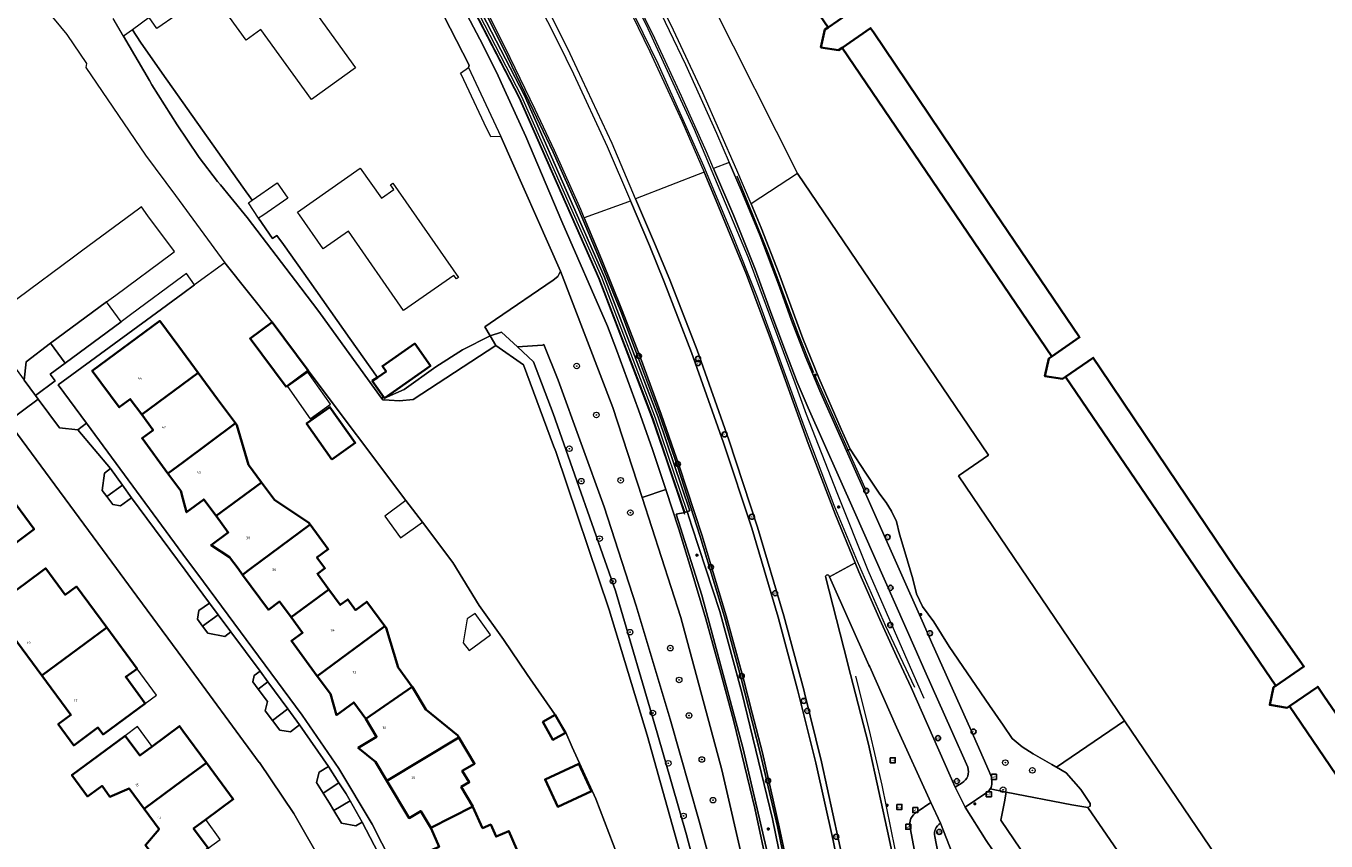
# Model space of a CAD drawing. Header units: metres. Extents: x 73718 to 76933, y 443658 to 446696.
# Tile 94 of 161: x 74978 to 75164, y 445961 to 446078. Entities that reach past the tile are written whole.
import ezdxf
from ezdxf.enums import TextEntityAlignment as Align

# ---------------------------------------------------------------- set-up
doc = ezdxf.new("R2010")
doc.units = ezdxf.units.M
for name, color, linetype, lineweight in [('B-WE-GK-KEERWAND_DAMWAND-G', 30, 'Continuous', 18), ('B-WE-GR-BEPLANTING_CULTUUR_BODEMBEDEKKER-GV', 90, 'Continuous', 18), ('B-WE-GR-BEPLANTING_CULTUUR_HEESTERS-GV', 90, 'Continuous', 18), ('B-WE-GR-BEPLANTING_CULTUUR_ROOS-GV', 90, 'Continuous', 18), ('B-WE-GR-BOOM-S', 90, 'Continuous', 25), ('B-WE-IE-MEUBILAIR-S', 7, 'Continuous', 25), ('B-WE-IE-MEUBILAIR_WEGMEUBILAIR-G', 7, 'Continuous', 18), ('B-WE-IE-TERREINAFSCHEIDING_KUNSTMATIG_HEKWERK_RASTER-G', 30, 'IE-TERREINAFSCHEIDING_KUNSTMATIG-SO', 18), ('B-WE-KW-KUNSTWERK_GELUIDSWERING_SCHERM-G', 170, 'Continuous', 18), ('B-WE-OG-BEBOUWING-GV', 7, 'Continuous', 35), ('B-WE-OG-BEBOUWING-T18', 10, 'Continuous', 18), ('B-WE-OG-BEBOUWING_LUIFEL-GV', 7, 'Continuous', 18), ('B-WE-OG-BEBOUWING_OVERBOUWING-GV', 7, 'Continuous', 18), ('B-WE-OG-TERREIN_BEGROEID-GV', 7, 'Continuous', 18), ('B-WE-OG-TERREIN_ERF-GV', 7, 'Continuous', 18), ('B-WE-OG-TERREIN_OEVER-GV', 7, 'Continuous', 18), ('B-WE-OG-WATER_SLOOT-GV', 120, 'Continuous', 18), ('B-WE-OG-WEG-GV', 7, 'Continuous', 18), ('B-WE-VH-GESLOTENVERHARDING_ASFALT-GV', 10, 'Continuous', 18), ('B-WE-VH-GESLOTENVERHARDING_BETON-GV', 10, 'Continuous', 18), ('B-WE-VH-OPENVERHARDING_BETONELEMENT-GV', 30, 'Continuous', 18), ('B-WE-VH-OPENVERHARDING_BETONSTRAATSTEEN-GV', 30, 'Continuous', 18), ('B-WE-VH-OPENVERHARDING_SIERBESTRATING-GV', 30, 'Continuous', 18), ('B-WE-VH-OPENVERHARDING_STRAATBAKSTEEN-GV', 30, 'Continuous', 18), ('B-WE-VH-OPENVERHARDING_TEGEL-GV', 30, 'Continuous', 18)]:
    doc.layers.add(name, color=color, linetype=linetype, lineweight=lineweight)
doc.styles.add('NLCS-ISO', font='NLCS-ISO.ttf')
doc.styles.add('NLCS-ISO-M200-T18', font='NLCS-ISO.ttf', dxfattribs={"height": 0.36})
doc.linetypes.add('IE-TERREINAFSCHEIDING_KUNSTMATIG-SO', pattern='A,4,[82,NLCS.SHX,S=0.75,R=90,X=0,Y=0],4,-2', length=10)

# ---------------------------------------------------------------- blocks, each defined once
blk = doc.blocks.new('SIE-MEUBILAIR_BORD_WAARSCHUWINGSHEK-SO')
at = {"flags": 128}
blk.add_lwpolyline([(-1.8, 1.8), (1.8, 1.8), (1.8, -1.8), (-1.8, -1.8)], close=True, dxfattribs=at)
at = {"style": 'NLCS-ISO'}
blk.add_text('wh', height=1.8, dxfattribs=at).set_placement((0, 0), align=Align.MIDDLE_CENTER)
blk = doc.blocks.new('SIE-MEUBILAIR_BORD_WEGWIJZER-SO')
at = {"flags": 128}
blk.add_lwpolyline([(-1.8, 1.8), (1.8, 1.8), (1.8, -1.8), (-1.8, -1.8)], close=True, dxfattribs=at)
at = {"style": 'NLCS-ISO'}
blk.add_text('ww', height=1.8, dxfattribs=at).set_placement((0, 0), align=Align.MIDDLE_CENTER)
blk = doc.blocks.new('SIE-MEUBILAIR_PAAL_LICHTMAST-SO')
for points in [[(-0.62, 0), (-1, 0)], [(-0.71, 0.71), (-0.44, 0.44)], [(0, 1), (0, 0.62)], [(0.44, 0.44), (0.71, 0.71)], [(1, 0), (0.62, 0)], [(-0.71, -0.71), (-0.44, -0.44)], [(0, -0.62), (0, -1)], [(0.44, -0.44), (0.71, -0.71)]]:
    blk.add_lwpolyline(points)
blk.add_circle((0, 0), 0.5)
blk = doc.blocks.new('SIE-MEUBILAIR_PAAL_VERKEERSBORD-SO')
blk.add_circle((0, 0), 1.8)
at = {"style": 'NLCS-ISO'}
blk.add_text('vb', height=1.8, dxfattribs=at).set_placement((0, 0), align=Align.MIDDLE_CENTER)
blk = doc.blocks.new('SIE-MEUBILAIR_PUT_KOLK-SO')
blk.add_circle((0, 0), 1.8)
at = {"style": 'NLCS-ISO'}
blk.add_text('K', height=1.8, dxfattribs=at).set_placement((0, 0), align=Align.MIDDLE_CENTER)
blk = doc.blocks.new('SIE-MEUBILAIR_PUT-SO')
blk.add_circle((0, 0), 1.8)
at = {"style": 'NLCS-ISO'}
blk.add_text('P', height=1.8, dxfattribs=at).set_placement((0, 0), align=Align.MIDDLE_CENTER)
blk = doc.blocks.new('SIE-MEUBILAIR_PUT_RIOOLPUT-SO')
blk.add_circle((0, 0), 1.8)
at = {"style": 'NLCS-ISO'}
blk.add_text('RI', height=1.8, dxfattribs=at).set_placement((0, 0), align=Align.MIDDLE_CENTER)
blk = doc.blocks.new('SGR-BOOM_GBKN-SO')
at = {"linetype": 'ByBlock', "lineweight": 18}
h = blk.add_hatch(color=0, dxfattribs=at)
h.dxf.hatch_style = 1
edge = h.paths.add_edge_path()
edge.add_arc((0, 0), 0.25, 0, 360)
at = {"color": 0, "linetype": 'ByBlock', "lineweight": 18}
for radius in [2, 0.25]:
    blk.add_circle((0, 0), radius, dxfattribs=at)
at = {"color": 0, "linetype": 'ByBlock', "lineweight": 18, "style": 'NLCS-ISO'}
blk.add_attdef('SOORT', (2.5, 0), '', height=1.5, dxfattribs=at)

msp = doc.modelspace()

# ---------------------------------------------------------------- linework, layer by layer
at = {"layer": 'B-WE-GK-KEERWAND_DAMWAND-G', "flags": 128}
msp.add_lwpolyline([(75106.017, 445981.445), (75104.407, 445985.089), (75098.042, 445999.701), (75093.602, 446010.842), (75089.226, 446022.015), (75087.559, 446026.502), (75080.907, 446044.404), (75073.193, 446062.775), (75066.568, 446077.166), (75061.299, 446087.957), (75047.689, 446112.393), (75043.826, 446119.304), (75035.298, 446132.742), (75030.858, 446139.267), (75017.31, 446159.07), (75013.404, 446164.8)], dxfattribs=at)
at = {"layer": 'B-WE-GR-BEPLANTING_CULTUUR_BODEMBEDEKKER-GV', "flags": 128}
for points in [[(74978.903, 446024.752), (74981.739, 446026.845), (74981.03, 446027.806), (74983.172, 446029.387), (74981.088, 446032.216), (74977.601, 446029.563), (74977.283, 446026.924)], [(74992.671, 446010.099), (74991.341, 446011.935), (74989.103, 446010.313), (74989.967, 446009.168), (74991.073, 446008.946)], [(75006.861, 445990.945), (75005.048, 445993.401), (75002.818, 445991.756), (75003.566, 445990.749), (75006.02, 445990.3)], [(75012.809, 445978.296), (75015.025, 445979.932), (75012.167, 445983.804), (75010.771, 445982.773), (75012.096, 445980.979), (75011.755, 445979.686)], [(75020.047, 445967.915), (75020.974, 445966.44), (75021.584, 445965.432), (75023.931, 445966.777), (75023.346, 445967.798), (75022.329, 445969.381)]]:
    msp.add_lwpolyline(points, close=True, dxfattribs=at)
at = {"layer": 'B-WE-GR-BEPLANTING_CULTUUR_HEESTERS-GV', "flags": 128}
msp.add_lwpolyline([(74978.903, 446024.752), (74979.296, 446024.225), (74982.357, 446020.121), (74984.994, 446019.838), (74986.202, 446020.791), (74982.174, 446026.256), (74995.528, 446036.031), (75000, 446039.32), (75001.685, 446040.559), (75000.498, 446042.173), (75000, 446041.804), (74992.502, 446036.255), (74991.164, 446035.287), (74983.172, 446029.387), (74981.03, 446027.806), (74981.739, 446026.845)], close=True, dxfattribs=at)
for points in [[(75111.903, 445965.884), (75114.9, 445961.121), (75115.798, 445959.796), (75117.572, 445957.177), (75122.175, 445950.412), (75125.269, 445945.873), (75127.564, 445942.469), (75130.288, 445944.306), (75124.55, 445952.95), (75116.999, 445964.034), (75117.51, 445966.66), (75117.778, 445968.034), (75115.494, 445968.502)], [(75114.979, 445968.012), (75111.903, 445965.884)]]:
    msp.add_lwpolyline(points, dxfattribs=at)
at = {"layer": 'B-WE-GR-BEPLANTING_CULTUUR_HEESTERS-GV'}
msp.add_lwpolyline([(75115.494, 445968.502, -0.1243754), (75114.979, 445968.012)], format="xyb", dxfattribs=at)
at = {"layer": 'B-WE-GR-BEPLANTING_CULTUUR_ROOS-GV', "flags": 128}
for points in [[(74991.341, 446011.935), (74989.638, 446014.284), (74988.793, 446013.65), (74988.467, 446011.155), (74989.103, 446010.313)], [(75005.048, 445993.401), (75003.815, 445995.072), (75002.282, 445993.983), (75002.07, 445992.764), (75002.818, 445991.756)], [(75011.046, 445985.322), (75010.183, 445984.701), (75010.023, 445983.787), (75010.771, 445982.773), (75012.167, 445983.804)], [(75016.703, 445977.659), (75015.025, 445979.932), (75012.809, 445978.296), (75013.864, 445976.906), (75015.391, 445976.68)], [(75020.047, 445967.915), (75022.329, 445969.381), (75020.83, 445971.715), (75019.475, 445970.896), (75019.11, 445969.405)], [(75025.66, 445963.76), (75023.931, 445966.777), (75021.584, 445965.432), (75022.701, 445963.586), (75024.751, 445963.216)]]:
    msp.add_lwpolyline(points, close=True, dxfattribs=at)
at = {"layer": 'B-WE-IE-MEUBILAIR_WEGMEUBILAIR-G', "flags": 128}
for points in [[(75104.693, 445982.976), (75100.526, 445991.867), (75096.509, 446000.994), (75093.162, 446009.028), (75088.917, 446020.206), (75082.076, 446039.012), (75078.633, 446047.71), (75074.509, 446057.548), (75067.968, 446072.14), (75061.528, 446085.37), (75054.768, 446098.36), (75047.534, 446111.143), (75041.382, 446121.481), (75033.554, 446133.839), (75025.279, 446146.025), (75020.031, 446153.724), (75013.408, 446163.722), (75009.649, 446169.264), (74995.963, 446188.982), (74973.168, 446221.808), (74950.363, 446254.635)], [(75090.267, 446027.982), (75087.999, 446033.618), (75088, 446033.619), (75083.826, 446044.908), (75081.588, 446050.475), (75079.263, 446056.083)], [(75097.747, 446011.174), (75090.408, 446027.628)], [(75072.787, 446006.086), (75072.146, 446008.143)], [(75095.33, 445874.426), (75095.21, 445877.803), (75094.65, 445892.344), (75092.994, 445911.617), (75090.805, 445928.753), (75087.813, 445947.217), (75084.363, 445964.2), (75079.974, 445982.305), (75076.79, 445993.856), (75072.787, 446006.086)], [(75083.039, 445697.14), (75085.675, 445708.754), (75088.516, 445720.345), (75091.88, 445732.024), (75097.281, 445751.32), (75100.31, 445762.742), (75102.219, 445770.608), (75105.524, 445786.188), (75107.696, 445799.338), (75110.098, 445817.918), (75110.805, 445825.879), (75111.714, 445844.505), (75112.085, 445857.859), (75111.86, 445873.843), (75111.408, 445885.871), (75109.938, 445905.831), (75108.736, 445917.751), (75107.341, 445928.357), (75105.366, 445941.524), (75103.24, 445953.348), (75101.904, 445959.871), (75100.01, 445969.042), (75098.206, 445976.83), (75096.252, 445984.606)]]:
    msp.add_lwpolyline(points, dxfattribs=at)
at = {"layer": 'B-WE-IE-TERREINAFSCHEIDING_KUNSTMATIG_HEKWERK_RASTER-G', "flags": 128}
for points in [[(75069.224, 446015.387), (75067.196, 446021.373), (75059.5, 446041.452), (75048.095, 446067.282), (75035.253, 446092.129), (75023.125, 446112.835), (75007.697, 446136.179), (74984.917, 446169.063), (74978.525, 446178.24)], [(75071.799, 446007.717), (75069.224, 446015.387)]]:
    msp.add_lwpolyline(points, dxfattribs=at)
at = {"layer": 'B-WE-KW-KUNSTWERK_GELUIDSWERING_SCHERM-G', "flags": 128}
for points in [[(75072.146, 446008.143), (75067.614, 446021.514), (75059.912, 446041.609), (75048.499, 446067.459), (75035.647, 446092.325), (75023.508, 446113.049), (75008.072, 446136.406), (74985.289, 446169.294), (74978.898, 446178.471), (74951.96, 446217.233), (74950.061, 446219.966), (74948.689, 446221.94), (74932.746, 446244.946), (74907.696, 446281.078), (74882.664, 446317.248), (74857.552, 446353.336), (74853.14, 446359.681), (74825.45, 446399.504)], [(75051.61, 446032.01), (75053.698, 446026.916), (75060.279, 446008.806), (75064.839, 445994.684), (75069.719, 445978.452), (75073.854, 445963.9), (75077.891, 445949.07), (75079.867, 445940.549), (75081.311, 445933.36), (75082.206, 445928.286), (75083.21, 445921.882), (75083.906, 445916.369), (75084.67, 445908.465), (75085.254, 445899.123), (75085.465, 445889.496), (75085.347, 445854.439), (75085.43, 445845.8)]]:
    msp.add_lwpolyline(points, dxfattribs=at)
at = {"layer": 'B-WE-OG-BEBOUWING-GV', "flags": 128}
for points in [[(75084.696, 446088.567), (75092.31, 446077.371), (75091.837, 446077.046), (75091.276, 446074.511), (75093.789, 446074.116), (75094.289, 446074.46), (75124.293, 446030.341), (75123.857, 446030.041), (75123.296, 446027.506), (75125.809, 446027.111), (75126.273, 446027.43), (75156.321, 445983.245), (75156.019, 445983.037), (75155.458, 445980.502), (75157.971, 445980.107), (75158.301, 445980.334), (75188.233, 445936.321)], [(75096.447, 446080.214), (75092.31, 446077.371), (75091.837, 446077.046), (75091.276, 446074.511), (75093.789, 446074.116), (75094.289, 446074.46), (75098.376, 446077.268), (75098.766, 446076.666), (75106.759, 446064.871), (75115.202, 446052.347), (75128.255, 446033.063), (75124.293, 446030.341), (75123.857, 446030.041), (75123.296, 446027.506), (75125.809, 446027.111), (75126.273, 446027.43), (75130.225, 446030.146), (75131.226, 446028.662), (75140.853, 446014.352), (75150.508, 446000), (75160.35, 445986.013), (75156.321, 445983.245), (75156.019, 445983.037), (75155.458, 445980.502), (75157.971, 445980.107), (75158.301, 445980.334), (75162.329, 445983.102), (75163.288, 445981.688), (75192.508, 445939.259)]]:
    msp.add_lwpolyline(points, dxfattribs=at)
for points in [[(74994.106, 446022.008), (75002.181, 446027.982), (74999.41, 446031.737), (74996.696, 446035.415), (74987.04, 446028.292), (74990.89, 446023.067), (74992.468, 446024.23)], [(75014.761, 446025.969), (75017.912, 446028.317), (75012.763, 446035.225), (75009.612, 446032.877)], [(75027.818, 446027.324), (75027.098, 446026.82), (75028.681, 446024.557), (75028.82, 446024.36), (75035.408, 446028.97), (75033.167, 446032.172), (75028.545, 446028.937), (75029.063, 446028.196)], [(74997.865, 446013.6), (75000, 446015.188), (75007.504, 446020.768), (75004.944, 446024.236), (75002.181, 446027.982), (74994.106, 446022.008), (74995.743, 446019.787), (74994.165, 446018.624)], [(75021.317, 446015.606), (75024.654, 446017.963), (75021.043, 446023.076), (75017.706, 446020.719)], [(74997.865, 446013.6), (74999.699, 446011.11), (75000, 446010.015), (75000.54, 446008.051), (75002.997, 446009.876), (75004.738, 446007.531), (75011.264, 446012.328), (75009.403, 446014.835), (75007.711, 446020.487), (75007.504, 446020.768), (75000, 446015.188)], [(75011.264, 446012.328), (75004.738, 446007.531), (75006.487, 446005.177), (75004.03, 446003.352), (75006.691, 446001.625), (75007.89, 446000), (75008.538, 445999.123), (75009.72, 446000), (75018.185, 446006.278), (75018.004, 446006.521), (75013.124, 446009.823)], [(74974.869, 446010.861), (74966.63, 446004.783), (74968.814, 446001.796), (74966.376, 446000), (74965.948, 445999.685), (74969.62, 445994.697), (74974.448, 445998.252), (74972.448, 446000.971), (74974.132, 446002.22), (74978.722, 446005.623)], [(75020.879, 445997.03), (75019.234, 445999.258), (75020.239, 446000), (75020.312, 446000.054), (75019.183, 446001.582), (75020.792, 446002.771), (75018.185, 446006.278), (75009.72, 446000), (75008.538, 445999.123), (75012.237, 445994.11), (75013.822, 445995.28), (75015.467, 445993.052)], [(74979.832, 445984.72), (74989.117, 445991.563), (74984.782, 445997.436), (74983.174, 445996.262), (74980.406, 446000), (74980.379, 446000.037), (74977.39, 445997.823), (74974.354, 445995.573), (74975.075, 445994.591), (74971.616, 445992.029), (74973.849, 445989.003), (74975.675, 445990.351)], [(75020.879, 445997.03), (75015.467, 445993.052), (75017.113, 445990.823), (75015.528, 445989.653), (75019.227, 445984.64), (75028.878, 445991.786), (75026.312, 445995.261), (75024.703, 445994.073), (75023.58, 445995.593), (75022.518, 445994.809)], [(74989.117, 445991.563), (74979.832, 445984.72), (74983.99, 445979.088), (74982.164, 445977.74), (74984.399, 445974.715), (74987.858, 445977.269), (74988.589, 445976.28), (74994.612, 445980.732), (74991.818, 445984.512), (74993.451, 445985.691)], [(75032.792, 445983.114), (75030.78, 445985.873), (75029.086, 445991.505), (75028.878, 445991.786), (75019.227, 445984.64), (75021.093, 445982.11), (75021.964, 445979.05), (75024.437, 445980.868), (75026.179, 445978.522), (75026.183, 445978.515)], [(75032.792, 445983.114), (75026.183, 445978.515), (75027.714, 445975.949), (75025.081, 445974.355), (75027.555, 445972.381), (75029.172, 445969.676), (75039.486, 445975.839), (75039.317, 445976.122), (75034.761, 445979.872), (75032.829, 445983.063)], [(75051.483, 445978.077), (75052.927, 445975.51), (75054.713, 445976.515), (75053.269, 445979.082)], [(74994.456, 445965.675), (75000, 445969.76), (75003.363, 445972.238), (75000, 445976.805), (74999.509, 445977.472), (74995.588, 445974.585), (74993.832, 445973.292), (74991.757, 445976.11), (74984.126, 445970.467), (74986.373, 445967.422), (74988.438, 445968.921), (74989.57, 445967.382), (74992.34, 445968.55)], [(75039.486, 445975.839), (75029.172, 445969.676), (75032.365, 445964.335), (75034.035, 445965.328), (75035.474, 445962.923), (75041.454, 445965.989), (75039.827, 445968.789), (75040.964, 445969.455), (75039.973, 445971.086), (75041.717, 445972.105)], [(75003.363, 445972.238), (75000, 445969.76), (74994.456, 445965.675), (74996.608, 445962.751), (74994.652, 445960.477), (74998.031, 445955.887), (75000, 445957.342), (75003.625, 445960.022), (75001.539, 445962.842), (75003.264, 445964.113), (75007.207, 445967.017)], [(75056.642, 445972.087), (75051.817, 445969.854), (75053.618, 445965.963), (75058.443, 445968.196)], [(75048.36, 445958.498), (75046.627, 445962.467), (75044.797, 445961.693), (75044.042, 445963.41), (75042.877, 445962.911), (75041.488, 445965.93), (75041.454, 445965.989), (75035.474, 445962.923), (75035.51, 445962.863), (75036.637, 445960.226), (75034.853, 445959.44), (75037.343, 445953.718)]]:
    msp.add_lwpolyline(points, close=True, dxfattribs=at)
at = {"layer": 'B-WE-OG-BEBOUWING_LUIFEL-GV', "flags": 128}
for points in [[(74994.612, 445980.732), (74996.23, 445981.926), (74993.451, 445985.691), (74991.818, 445984.512)], [(74995.588, 445974.585), (74993.505, 445977.403), (74991.757, 445976.11), (74993.832, 445973.292)], [(75003.625, 445960.022), (75005.344, 445961.288), (75003.264, 445964.113), (75001.539, 445962.842)]]:
    msp.add_lwpolyline(points, close=True, dxfattribs=at)
at = {"layer": 'B-WE-OG-BEBOUWING_OVERBOUWING-GV', "flags": 128}
for points in [[(75014.943, 446026.015), (75018.198, 446021.418), (75021.139, 446023.5), (75017.884, 446028.097)], [(75028.893, 446007.483), (75031.12, 446004.383), (75034.254, 446006.635), (75031.905, 446009.753)], [(75044.019, 445990.513), (75041.786, 445993.579), (75040.66, 445992.795), (75040.096, 445989.392), (75040.937, 445988.268)]]:
    msp.add_lwpolyline(points, close=True, dxfattribs=at)
at = {"layer": 'B-WE-OG-TERREIN_BEGROEID-GV', "flags": 128}
for points in [[(75034.142, 446091.542), (75042.494, 446075.683), (75044.879, 446070.959), (75046.014, 446068.461), (75049.05, 446061.777), (75054.222, 446049.608), (75060.731, 446034.671), (75062.046, 446031.29), (75065.162, 446022.711), (75067.168, 446017.009), (75069.101, 446011.281), (75070.92, 446005.652), (75072.667, 446000), (75074.805, 445992.804), (75076.829, 445985.574), (75078.738, 445978.314), (75079.179, 445976.566), (75079.614, 445974.817), (75081.793, 445965.727), (75083.785, 445956.594)], [(75085.12, 445952.999), (75080.151, 445974.251), (75074.25, 445996.187), (75070.555, 446007.757), (75071.777, 446008.018), (75069.276, 446015.396), (75067.247, 446021.381), (75059.552, 446041.46), (75048.147, 446067.291), (75035.305, 446092.137)], [(75080.341, 445957.148), (75077.077, 445971.236), (75071.252, 445992.984), (75065.676, 446010.151), (75061.489, 446023.042), (75054.01, 446042.494), (75053.635, 446041.773), (75052.966, 446041.246), (75044.703, 446035.611), (75043.169, 446034.565), (75043.933, 446033.295), (75045.562, 446033.817), (75047.848, 446031.696), (75051.422, 446031.942), (75051.61, 446032.01), (75053.698, 446026.916), (75060.279, 446008.806), (75064.839, 445994.684), (75069.719, 445978.452), (75073.854, 445963.9), (75077.891, 445949.07)], [(75077.891, 445949.07), (75073.854, 445963.9), (75069.719, 445978.452), (75064.839, 445994.684), (75060.279, 446008.806), (75053.698, 446026.916), (75051.61, 446032.01), (75051.422, 446031.942), (75047.848, 446031.696), (75050.134, 446029.575), (75052.968, 446022.17), (75061.899, 445996.826), (75067.843, 445976.509), (75072.031, 445961.932), (75075.509, 445948.8)]]:
    msp.add_lwpolyline(points, dxfattribs=at)
at = {"layer": 'B-WE-OG-TERREIN_ERF-GV', "flags": 128}
for points in [[(75009.058, 446075.545), (75003.918, 446082.689), (75010.896, 446087.71), (75016.047, 446080.552), (75017.474, 446081.578), (75024.679, 446071.564), (75018.383, 446067.034), (75011.167, 446077.062)], [(75016.382, 446050.961), (75025.377, 446057.26), (75028.389, 446052.961), (75030.154, 446054.198), (75029.694, 446054.854), (75030.032, 446055.091), (75039.449, 446041.626), (75039.122, 446041.411), (75038.774, 446041.908), (75031.544, 446036.893), (75023.679, 446048.234), (75020.06, 446045.703), (75016.672, 446050.586)], [(75021.317, 446015.606), (75017.706, 446020.719), (75021.043, 446023.076), (75024.654, 446017.963)], [(74966.63, 446004.783), (74963.692, 446008.801), (74961.764, 446007.412), (74958.218, 446012.246), (74965.471, 446017.572), (74968.119, 446013.963), (74971.018, 446016.097), (74974.869, 446010.861), (74978.722, 446005.623), (74974.132, 446002.22), (74972.448, 446000.971), (74974.448, 445998.252), (74969.62, 445994.697), (74965.948, 445999.685), (74966.376, 446000), (74968.814, 446001.796)], [(74979.832, 445984.72), (74975.675, 445990.351), (74973.849, 445989.003), (74971.616, 445992.029), (74975.075, 445994.591), (74974.354, 445995.573), (74977.39, 445997.823), (74980.379, 446000.037), (74980.406, 446000), (74983.174, 445996.262), (74984.782, 445997.436), (74989.117, 445991.563), (74993.451, 445985.691), (74991.818, 445984.512), (74994.612, 445980.732), (74988.589, 445976.28), (74987.858, 445977.269), (74984.399, 445974.715), (74982.164, 445977.74), (74983.99, 445979.088)], [(75053.269, 445979.082), (75054.713, 445976.515), (75052.927, 445975.51), (75051.483, 445978.077)], [(74994.456, 445965.675), (74992.34, 445968.55), (74989.57, 445967.382), (74988.438, 445968.921), (74986.373, 445967.422), (74984.126, 445970.467), (74991.757, 445976.11), (74993.832, 445973.292), (74995.588, 445974.585), (74999.509, 445977.472), (75000, 445976.805), (75003.363, 445972.238), (75007.207, 445967.017), (75003.264, 445964.113), (75001.539, 445962.842), (75003.625, 445960.022), (75000, 445957.342), (74998.031, 445955.887), (74994.652, 445960.477), (74996.608, 445962.751)], [(75056.642, 445972.087), (75058.443, 445968.196), (75053.618, 445965.963), (75051.817, 445969.854)]]:
    msp.add_lwpolyline(points, close=True, dxfattribs=at)
for points in [[(75002.111, 446081.225), (74996.282, 446077.186), (74995.179, 446078.785), (74992.804, 446077.037), (74993.924, 446075.261), (74997.052, 446070.837), (75002.825, 446062.672), (75008.598, 446054.506), (75009.915, 446052.644), (75013.498, 446055.125), (75014.992, 446052.95), (75011.432, 446050.498), (75010.84, 446050.091), (75012.816, 446047.186), (75013.462, 446047.626), (75014.371, 446046.341), (75018.096, 446041.073), (75023.869, 446032.908), (75027.818, 446027.324), (75029.063, 446028.196), (75028.545, 446028.937), (75033.167, 446032.172), (75035.408, 446028.97), (75028.82, 446024.36), (75031.643, 446025.594), (75036.166, 446028.823), (75039.999, 446031.255), (75043.933, 446033.295), (75043.169, 446034.565), (75044.703, 446035.611), (75052.966, 446041.246), (75053.635, 446041.773), (75054.01, 446042.494), (75045.458, 446061.778), (75044.038, 446061.72), (75043.745, 446062.337), (75043.492, 446062.87), (75040.561, 446069.045), (75039.788, 446070.673), (75039.705, 446070.845), (75040.848, 446071.622), (75040.95, 446071.959), (75037.335, 446079.032)], [(75075.677, 446080.771), (75087.93, 446056.491)], [(75192.508, 445939.259), (75163.288, 445981.688), (75162.329, 445983.102), (75158.301, 445980.334), (75157.971, 445980.107), (75155.458, 445980.502), (75156.019, 445983.037), (75156.321, 445983.245), (75160.35, 445986.013), (75150.508, 446000), (75140.853, 446014.352), (75131.226, 446028.662), (75130.225, 446030.146), (75126.273, 446027.43), (75125.809, 446027.111), (75123.296, 446027.506), (75123.857, 446030.041), (75124.293, 446030.341), (75128.255, 446033.063), (75115.202, 446052.347), (75106.759, 446064.871), (75098.766, 446076.666), (75098.376, 446077.268), (75094.289, 446074.46), (75093.789, 446074.116), (75091.276, 446074.511), (75091.837, 446077.046), (75092.31, 446077.371), (75096.447, 446080.214)], [(75087.93, 446056.491), (75115.26, 446016.215), (75110.923, 446013.272), (75134.705, 445978.225), (75189.962, 445896.793), (75191.984, 445894.045), (75191.267, 445888.201), (75194.533, 445883.55), (75207.544, 445892.609), (75221.42, 445902.108), (75242.611, 445916.881), (75243.243, 445917.039), (75243.832, 445917.273), (75246.364, 445918.412), (75247.731, 445919.022), (75255.865, 445922.594), (75257.673, 445923.516), (75260.056, 445924.958)], [(75062.148, 445958.967), (75059.074, 445967.103), (75055.696, 445974.45), (75054.795, 445976.567), (75053.269, 445979.082), (75049.226, 445984.869), (75045.886, 445989.866), (75042.375, 445994.744), (75038.612, 446000.854), (75034.254, 446006.635), (75031.905, 446009.753), (75017.912, 446028.317), (75014.761, 446025.969), (75009.612, 446032.877), (75012.763, 446035.225), (75005.99, 446043.724), (75001.685, 446040.559), (75000, 446039.32), (74995.528, 446036.031), (74982.174, 446026.256), (74986.202, 446020.791), (75000, 446002.081), (75001.535, 446000), (75001.998, 445999.37), (75017.044, 445979.048), (75022.313, 445971.414), (75027.055, 445963.463), (75031.26, 445955.215)], [(75036.637, 445960.226), (75035.51, 445962.863), (75035.474, 445962.923), (75034.035, 445965.328), (75032.365, 445964.335), (75029.172, 445969.676), (75027.555, 445972.381), (75025.081, 445974.355), (75027.714, 445975.949), (75026.183, 445978.515), (75026.179, 445978.522), (75024.437, 445980.868), (75021.964, 445979.05), (75021.093, 445982.11), (75019.227, 445984.64), (75015.528, 445989.653), (75017.113, 445990.823), (75015.467, 445993.052), (75013.822, 445995.28), (75012.237, 445994.11), (75008.538, 445999.123), (75007.89, 446000), (75006.691, 446001.625), (75004.03, 446003.352), (75006.487, 446005.177), (75004.738, 446007.531), (75002.997, 446009.876), (75000.54, 446008.051), (75000, 446010.015), (74999.699, 446011.11), (74997.865, 446013.6), (74994.165, 446018.624), (74995.743, 446019.787), (74994.106, 446022.008), (74992.468, 446024.23), (74990.89, 446023.067), (74987.04, 446028.292), (74996.696, 446035.415), (74999.41, 446031.737), (75002.181, 446027.982), (75004.944, 446024.236), (75007.504, 446020.768), (75007.711, 446020.487), (75009.403, 446014.835), (75011.264, 446012.328), (75013.124, 446009.823), (75018.004, 446006.521), (75018.185, 446006.278), (75020.792, 446002.771), (75019.183, 446001.582), (75020.312, 446000.054), (75020.239, 446000), (75019.234, 445999.258), (75020.879, 445997.03), (75022.518, 445994.809), (75023.58, 445995.593), (75024.703, 445994.073), (75026.312, 445995.261), (75028.878, 445991.786), (75029.086, 445991.505), (75030.78, 445985.873), (75032.792, 445983.114), (75032.829, 445983.063), (75034.761, 445979.872), (75039.317, 445976.122), (75039.486, 445975.839), (75041.717, 445972.105), (75039.973, 445971.086), (75040.964, 445969.455), (75039.827, 445968.789), (75041.454, 445965.989), (75041.488, 445965.93), (75042.877, 445962.911), (75044.042, 445963.41), (75044.797, 445961.693), (75046.627, 445962.467), (75048.36, 445958.498)], [(75020.217, 445957.396), (75015.866, 445965.007), (75010.943, 445972.261), (75010.925, 445972.288), (75000, 445987.125), (74992.745, 445996.977), (74990.512, 446000), (74974.986, 446021.01)]]:
    msp.add_lwpolyline(points, dxfattribs=at)
at = {"layer": 'B-WE-OG-TERREIN_OEVER-GV', "flags": 128}
for points in [[(75027.818, 446027.324), (75023.869, 446032.908), (75018.096, 446041.073), (75014.371, 446046.341), (75013.462, 446047.626), (75012.816, 446047.186), (75010.84, 446050.091), (75009.363, 446052.262), (75009.915, 446052.644), (75008.598, 446054.506), (75002.825, 446062.672), (74997.052, 446070.837), (74993.924, 446075.261), (74992.804, 446077.037), (74991.518, 446076.09), (74995.226, 446069.766), (74995.577, 446069.167), (74999.175, 446063.459), (75000.673, 446061.227), (75002.339, 446058.745), (75004.935, 446055.358), (75005.36, 446054.843), (75006.836, 446053.053), (75009.18, 446050.211), (75016.865, 446040.135), (75019.429, 446036.774), (75022.788, 446032.127), (75028.406, 446024.354), (75028.681, 446024.557), (75027.098, 446026.82)], [(75044.777, 446031.875), (75043.933, 446033.295), (75039.999, 446031.255), (75036.166, 446028.823), (75031.643, 446025.594), (75028.82, 446024.36), (75028.681, 446024.557), (75028.406, 446024.354), (75028.583, 446024.109), (75029.506, 446024.065), (75030.996, 446023.96), (75032.952, 446024.185)]]:
    msp.add_lwpolyline(points, close=True, dxfattribs=at)
msp.add_lwpolyline([(75075.509, 445948.8), (75072.031, 445961.932), (75067.843, 445976.509), (75061.899, 445996.826), (75052.968, 446022.17), (75050.134, 446029.575), (75047.848, 446031.696), (75045.562, 446033.817), (75043.933, 446033.295), (75044.777, 446031.875), (75048.707, 446029.111), (75053.033, 446017.564), (75053.351, 446016.716), (75053.392, 446016.594), (75060.987, 445994.101), (75066.401, 445976.182), (75072.889, 445953.022)], dxfattribs=at)
at = {"layer": 'B-WE-OG-WATER_SLOOT-GV', "flags": 128}
for points in [[(74980.44, 446079.918), (74983.406, 446076.369), (74986.229, 446072.205), (74986.137, 446071.611), (74994.658, 446059.108), (74998.927, 446053.313), (75005.99, 446043.724), (75012.763, 446035.225), (75017.912, 446028.317), (75031.905, 446009.753), (75034.254, 446006.635), (75038.612, 446000.854), (75042.375, 445994.744), (75045.886, 445989.866), (75049.226, 445984.869), (75053.269, 445979.082), (75054.795, 445976.567), (75055.696, 445974.45), (75059.074, 445967.103), (75062.148, 445958.967)], [(75072.889, 445953.022), (75066.401, 445976.182), (75060.987, 445994.101), (75053.392, 446016.594), (75053.351, 446016.716), (75053.033, 446017.564), (75048.707, 446029.111), (75044.777, 446031.875), (75032.952, 446024.185), (75030.996, 446023.96), (75029.506, 446024.065), (75028.583, 446024.109), (75028.406, 446024.354), (75022.788, 446032.127), (75019.429, 446036.774), (75016.865, 446040.135), (75009.18, 446050.211), (75006.836, 446053.053), (75005.36, 446054.843), (75004.935, 446055.358), (75002.339, 446058.745), (75000.673, 446061.227), (74999.175, 446063.459), (74995.577, 446069.167), (74995.226, 446069.766), (74991.518, 446076.09), (74990.028, 446078.631)]]:
    msp.add_lwpolyline(points, dxfattribs=at)
at = {"layer": 'B-WE-OG-WEG-GV', "flags": 128}
for points in [[(75035.988, 446092.514), (75048.851, 446067.628), (75060.273, 446041.757), (75067.981, 446021.646), (75072.516, 446008.269), (75072.146, 446008.143), (75072.787, 446006.086), (75076.79, 445993.856), (75079.974, 445982.305), (75084.363, 445964.2), (75087.813, 445947.217)], [(75061.735, 446084.366), (75066.81, 446073.924), (75071.384, 446064.016), (75074.543, 446056.661), (75076.298, 446052.576), (75080.605, 446042.038), (75084.038, 446032.846), (75089.449, 446017.901), (75093.361, 446007.695), (75096.153, 446000.803), (75096.666, 445999.536), (75099.714, 445992.737), (75102.101, 445987.494), (75104.152, 445982.989), (75110.461, 445968.747), (75111.449, 445969.357)], [(75104.741, 445988.542), (75096.089, 446008.1), (75089.421, 446022.988), (75087.86, 446026.649), (75086.35, 446030.658), (75084.232, 446036.223), (75081.851, 446042.81), (75078.815, 446050.432), (75075.902, 446057.192), (75074.877, 446059.572), (75071.323, 446067.547), (75067.497, 446075.757), (75064.737, 446081.462)], [(75087.095, 445953.182), (75085.061, 445963.104), (75082.591, 445973.682), (75079.874, 445984.293), (75077.458, 445993.121), (75073.996, 446004.573), (75070.749, 446014.617), (75068.194, 446022.014), (75065.172, 446030.048), (75062.64, 446036.735), (75059.643, 446044.142), (75056.62, 446051.286), (75052.955, 446059.536), (75050.112, 446065.518), (75045.882, 446074.332), (75043.64, 446078.79)], [(75087.813, 445947.217), (75084.363, 445964.2), (75079.974, 445982.305), (75076.79, 445993.856), (75072.787, 446006.086), (75072.146, 446008.143), (75071.777, 446008.018), (75070.555, 446007.757), (75074.25, 445996.187), (75080.151, 445974.251), (75085.12, 445952.999)], [(75091.917, 445998.861), (75094.559, 445988.626), (75095.521, 445984.881), (75098.084, 445974.904), (75101.05, 445961.387), (75101.049, 445961.378), (75101.342, 445959.793), (75105.041, 445939.784), (75107.053, 445926.063), (75109.022, 445909.013), (75110.388, 445893.323), (75111.207, 445876.423), (75111.447, 445859.98), (75111.432, 445859.194), (75111.129, 445842.824), (75110.239, 445826.61), (75108.725, 445810.817), (75106.431, 445794.801), (75103.908, 445780.865), (75101.173, 445768.41)], [(75105.031, 445965.221), (75106.97, 445966.541), (75102.07, 445977.326), (75098.241, 445985.961), (75098.129, 445986.214), (75092.481, 445998.832)], [(75112.259, 445971.605), (75109.935, 445976.867), (75106.147, 445985.365), (75104.741, 445988.542)], [(75103.753, 445772.301), (75104.447, 445775.22), (75105.625, 445781.074), (75107.121, 445788.775), (75108.502, 445797.41), (75109.71, 445806.027), (75110.9, 445816.552), (75111.802, 445826.953), (75112.524, 445839.068), (75112.869, 445850.245), (75112.924, 445859.189), (75112.942, 445861.962), (75112.776, 445873.529), (75112.369, 445884.275), (75111.773, 445895.607), (75110.914, 445907.315), (75109.933, 445920.281), (75109.154, 445929.13), (75108.467, 445935.249), (75107.511, 445942.528), (75106.331, 445950.513), (75105.229, 445956.618), (75104.05, 445962.944)], [(75107.553, 445961.7), (75108.594, 445956.234), (75108.999, 445956.327), (75109.183, 445954.963), (75112.478, 445926.562), (75113.425, 445926.916), (75111.343, 445952.378), (75111.053, 445956.797), (75108.351, 445963.581)]]:
    msp.add_lwpolyline(points, dxfattribs=at)
at = {"layer": 'B-WE-OG-WEG-GV'}
for points in [[(75092.339, 445999.047, 0.5077979), (75091.917, 445998.861)], [(75092.481, 445998.832, 0.2389897), (75092.339, 445999.047)], [(75111.449, 445969.357, 0.3630505), (75112.259, 445971.605)], [(75104.05, 445962.944, -0.3512103), (75105.031, 445965.221)], [(75108.351, 445963.581, 0.323193), (75107.553, 445961.7)]]:
    msp.add_lwpolyline(points, format="xyb", dxfattribs=at)
at = {"layer": 'B-WE-VH-GESLOTENVERHARDING_ASFALT-GV', "flags": 128}
for points in [[(75092.481, 445998.832), (75096.153, 446000.803), (75093.361, 446007.695), (75089.449, 446017.901), (75084.038, 446032.846), (75080.605, 446042.038), (75076.298, 446052.576), (75074.543, 446056.661), (75064.767, 446052.84), (75067.464, 446046.537), (75069.635, 446041.296), (75073.55, 446031.203), (75078.077, 446018.41), (75082.188, 446005.925), (75085.955, 445993.227), (75088.807, 445982.682), (75088.911, 445982.259), (75091.333, 445972.375), (75093.801, 445961.2), (75094.288, 445958.814), (75101.342, 445959.793)], [(75093.49, 445958.703), (75093.013, 445961.103), (75090.525, 445972.235), (75088.124, 445981.948), (75087.979, 445982.533), (75085.154, 445993.046), (75081.379, 446005.755), (75077.353, 446017.99), (75072.76, 446030.877), (75068.85, 446041.012), (75066.744, 446046.206), (75064.021, 446052.548), (75063.744, 446052.44), (75057.413, 446050.161), (75059.897, 446044.243), (75062.859, 446036.9), (75065.466, 446030.135), (75068.435, 446022.081), (75070.997, 446014.691), (75074.276, 446004.659), (75077.693, 445993.254), (75080.15, 445984.363), (75081.441, 445979.307), (75082.887, 445973.644), (75085.309, 445963.086), (75086.42, 445957.721)], [(75101.342, 445959.793), (75101.049, 445961.378), (75101.05, 445961.387), (75098.084, 445974.904), (75095.521, 445984.881), (75094.559, 445988.626), (75091.917, 445998.861)], [(75189.962, 445896.793), (75134.705, 445978.225), (75124.95, 445971.603), (75126.347, 445970.792), (75128.454, 445968.416), (75129.762, 445966.417), (75129.762, 445966.056), (75129.441, 445965.835), (75179.313, 445893.325)], [(75179.313, 445893.325), (75129.441, 445965.835), (75127.16, 445966.207), (75117.778, 445968.034), (75117.51, 445966.66), (75116.999, 445964.034), (75124.55, 445952.95), (75130.288, 445944.306), (75130.803, 445943.529), (75131.396, 445942.636), (75133.386, 445939.775), (75138.51, 445932.176), (75141.9, 445927.199), (75146.09, 445920.981), (75146.616, 445920.201), (75148.037, 445918.092), (75155.201, 445907.526), (75159.083, 445901.828), (75159.58, 445901.1), (75160.804, 445899.303), (75164.672, 445893.629)]]:
    msp.add_lwpolyline(points, dxfattribs=at)
for points in [[(75095.447, 446017.049), (75097.71, 446013.641), (75099.69, 446010.659), (75100.615, 446009.469), (75101.37, 446008.185), (75102.084, 446006.735), (75102.518, 446004.928), (75103.275, 446002.377), (75104.408, 445998.522), (75104.958, 445996.366), (75105.803, 445994.574), (75107.419, 445992.366), (75109.614, 445988.882), (75115.393, 445980.424), (75117.326, 445977.617), (75118.633, 445975.72), (75120.067, 445974.512), (75121.644, 445973.508), (75124.317, 445971.98), (75124.882, 445971.642), (75124.95, 445971.603), (75134.705, 445978.225), (75110.923, 446013.272), (75115.26, 446016.215), (75087.93, 446056.491), (75081.281, 446052.139), (75082.718, 446048.723), (75085.251, 446042.239), (75088.687, 446032.875), (75090.96, 446027.278), (75094.17, 446019.907)], [(75104.152, 445982.989), (75102.101, 445987.494), (75099.714, 445992.737), (75096.666, 445999.536), (75096.153, 446000.803), (75092.481, 445998.832), (75098.129, 445986.214), (75098.241, 445985.961), (75102.07, 445977.326), (75106.97, 445966.541), (75108.351, 445963.581), (75111.053, 445956.797), (75115.798, 445959.796), (75114.9, 445961.121), (75111.903, 445965.884), (75110.461, 445968.747)]]:
    msp.add_lwpolyline(points, close=True, dxfattribs=at)
at = {"layer": 'B-WE-VH-GESLOTENVERHARDING_ASFALT-GV'}
for points in [[(75091.917, 445998.861, -0.5077979), (75092.339, 445999.047)], [(75092.339, 445999.047, -0.2389897), (75092.481, 445998.832)]]:
    msp.add_lwpolyline(points, format="xyb", dxfattribs=at)
at = {"layer": 'B-WE-VH-GESLOTENVERHARDING_BETON-GV', "flags": 128}
for points in [[(75049.052, 446084.343), (75053.696, 446075.185), (75055.882, 446070.709), (75060.679, 446060.33), (75064.021, 446052.548), (75066.744, 446046.206), (75068.85, 446041.012), (75072.76, 446030.877), (75077.353, 446017.99), (75081.379, 446005.755), (75085.154, 445993.046), (75087.979, 445982.533), (75088.124, 445981.948), (75090.525, 445972.235), (75093.013, 445961.103), (75093.49, 445958.703)], [(75094.288, 445958.814), (75093.801, 445961.2), (75091.333, 445972.375), (75088.911, 445982.259), (75088.807, 445982.682), (75085.955, 445993.227), (75082.188, 446005.925), (75078.077, 446018.41), (75073.55, 446031.203), (75069.635, 446041.296), (75067.464, 446046.537), (75064.767, 446052.84), (75061.384, 446060.744), (75056.412, 446071.452), (75055.053, 446074.285), (75049.802, 446084.74)]]:
    msp.add_lwpolyline(points, dxfattribs=at)
at = {"layer": 'B-WE-VH-OPENVERHARDING_BETONELEMENT-GV', "flags": 128}
for points in [[(75035.305, 446092.137), (75048.147, 446067.291), (75059.552, 446041.46), (75067.247, 446021.381), (75069.276, 446015.396), (75071.777, 446008.018), (75072.146, 446008.143), (75072.516, 446008.269), (75067.981, 446021.646), (75060.273, 446041.757), (75048.851, 446067.628), (75035.988, 446092.514)], [(75043.64, 446078.79), (75045.882, 446074.332), (75050.112, 446065.518), (75052.955, 446059.536), (75056.62, 446051.286), (75059.643, 446044.142), (75062.64, 446036.735), (75065.172, 446030.048), (75068.194, 446022.014), (75070.749, 446014.617), (75073.996, 446004.573), (75077.458, 445993.121), (75079.874, 445984.293), (75082.591, 445973.682), (75085.061, 445963.104), (75087.095, 445953.182)], [(75086.42, 445957.721), (75085.309, 445963.086), (75082.887, 445973.644), (75081.441, 445979.307), (75080.15, 445984.363), (75077.693, 445993.254), (75074.276, 446004.659), (75070.997, 446014.691), (75068.435, 446022.081), (75065.466, 446030.135), (75062.859, 446036.9), (75059.897, 446044.243), (75057.413, 446050.161), (75056.918, 446051.339), (75053.143, 446059.754), (75050.388, 446065.644), (75046.107, 446074.483), (75043.908, 446078.836)]]:
    msp.add_lwpolyline(points, dxfattribs=at)
at = {"layer": 'B-WE-VH-OPENVERHARDING_BETONSTRAATSTEEN-GV', "flags": 128}
for points in [[(75056.515, 446104.684), (75055.606, 446104.3), (75061.112, 446093.835), (75064.176, 446087.872), (75067.23, 446081.825), (75071.898, 446072.07), (75076.311, 446062.265), (75078.133, 446058.064)], [(75078.133, 446058.064), (75079.852, 446054.101), (75082.587, 446047.552), (75085.349, 446040.298), (75087.073, 446035.448), (75089.129, 446030.187), (75091.089, 446025.387), (75094.407, 446018.016), (75094.939, 446016.819), (75095.447, 446017.049), (75094.17, 446019.907), (75090.96, 446027.278), (75088.687, 446032.875), (75085.251, 446042.239), (75082.718, 446048.723), (75081.281, 446052.139), (75079.25, 446056.969), (75074.369, 446067.997), (75070.2, 446076.984), (75065.641, 446086.298), (75062.676, 446092.022), (75061.563, 446094.363), (75060.642, 446096.611), (75057.793, 446104.113)], [(75037.335, 446079.032), (75040.95, 446071.959), (75040.848, 446071.622), (75045.458, 446061.778), (75054.01, 446042.494), (75061.489, 446023.042), (75065.676, 446010.151), (75069.101, 446011.281), (75067.168, 446017.009), (75065.162, 446022.711), (75062.046, 446031.29), (75060.731, 446034.671), (75054.222, 446049.608), (75049.05, 446061.777), (75046.014, 446068.461), (75044.879, 446070.959), (75042.494, 446075.683), (75034.142, 446091.542)], [(75083.785, 445956.594), (75081.793, 445965.727), (75079.614, 445974.817), (75079.179, 445976.566), (75078.738, 445978.314), (75076.829, 445985.574), (75074.805, 445992.804), (75072.667, 446000), (75070.92, 446005.652), (75069.101, 446011.281), (75065.676, 446010.151), (75071.252, 445992.984), (75077.077, 445971.236), (75080.341, 445957.148)]]:
    msp.add_lwpolyline(points, dxfattribs=at)
at = {"layer": 'B-WE-VH-OPENVERHARDING_SIERBESTRATING-GV', "flags": 128}
msp.add_lwpolyline([(74983.172, 446029.387), (74991.164, 446035.287), (74989.085, 446038.13), (74981.088, 446032.216)], close=True, dxfattribs=at)
for points in [[(74974.986, 446021.01), (74979.296, 446024.225), (74978.903, 446024.752), (74977.283, 446026.924)], [(75029.654, 445956.074), (75025.66, 445963.76), (75024.751, 445963.216), (75022.701, 445963.586), (75021.584, 445965.432), (75020.974, 445966.44), (75020.047, 445967.915), (75019.11, 445969.405), (75019.475, 445970.896), (75020.83, 445971.715), (75016.703, 445977.659), (75015.391, 445976.68), (75013.864, 445976.906), (75012.809, 445978.296), (75011.755, 445979.686), (75012.096, 445980.979), (75010.771, 445982.773), (75010.023, 445983.787), (75010.183, 445984.701), (75011.046, 445985.322), (75006.861, 445990.945), (75006.02, 445990.3), (75003.566, 445990.749), (75002.818, 445991.756), (75002.07, 445992.764), (75002.282, 445993.983), (75003.815, 445995.072), (75001.114, 445998.717), (75000.335, 445999.774), (74992.671, 446010.099), (74991.073, 446008.946), (74989.967, 446009.168), (74989.103, 446010.313), (74988.467, 446011.155), (74988.793, 446013.65), (74989.638, 446014.284), (74984.994, 446019.838), (74982.357, 446020.121), (74979.296, 446024.225), (74974.986, 446021.01), (74990.512, 446000), (74992.745, 445996.977), (75000, 445987.125), (75010.925, 445972.288), (75010.943, 445972.261), (75015.866, 445965.007), (75020.217, 445957.396)]]:
    msp.add_lwpolyline(points, dxfattribs=at)
at = {"layer": 'B-WE-VH-OPENVERHARDING_STRAATBAKSTEEN-GV', "flags": 128}
msp.add_lwpolyline([(74970.451, 446036.304), (74977.283, 446026.924), (74977.601, 446029.563), (74981.088, 446032.216), (74989.085, 446038.13), (74990.406, 446039.099), (74998.392, 446044.983), (74998.79, 446045.318), (74995.007, 446050.426), (74994.062, 446051.702), (74993.663, 446051.393), (74985.679, 446045.512), (74984.353, 446044.537), (74976.369, 446038.626), (74972.919, 446036.038)], close=True, dxfattribs=at)
at = {"layer": 'B-WE-VH-OPENVERHARDING_TEGEL-GV', "flags": 128}
for points in [[(75115.721, 445969.369), (75115.655, 445970.168), (75115.335, 445970.969), (75112.748, 445976.86), (75107.103, 445989.48), (75105.935, 445992.091), (75094.939, 446016.819), (75094.407, 446018.016), (75091.089, 446025.387), (75089.129, 446030.187), (75087.073, 446035.448), (75085.349, 446040.298), (75082.587, 446047.552), (75079.852, 446054.101), (75078.133, 446058.064), (75075.902, 446057.192), (75078.815, 446050.432), (75081.851, 446042.81), (75084.232, 446036.223), (75086.35, 446030.658), (75087.86, 446026.649), (75089.421, 446022.988), (75096.089, 446008.1), (75104.741, 445988.542), (75106.147, 445985.365), (75109.935, 445976.867), (75112.259, 445971.605)], [(75031.26, 445955.215), (75027.055, 445963.463), (75022.313, 445971.414), (75017.044, 445979.048), (75001.998, 445999.37), (75001.535, 446000), (75000, 446002.081), (74986.202, 446020.791), (74984.994, 446019.838), (74989.638, 446014.284), (74991.341, 446011.935), (74992.671, 446010.099), (75000.335, 445999.774), (75001.114, 445998.717), (75003.815, 445995.072), (75005.048, 445993.401), (75006.861, 445990.945), (75011.046, 445985.322), (75012.167, 445983.804), (75015.025, 445979.932), (75016.703, 445977.659), (75020.83, 445971.715), (75022.329, 445969.381), (75023.346, 445967.798), (75023.931, 445966.777), (75025.66, 445963.76), (75029.654, 445956.074)], [(75115.494, 445968.502), (75117.778, 445968.034), (75127.16, 445966.207), (75129.441, 445965.835), (75129.762, 445966.056), (75129.762, 445966.417), (75128.454, 445968.416), (75126.347, 445970.792), (75124.95, 445971.603), (75124.882, 445971.642), (75124.317, 445971.98), (75121.644, 445973.508), (75120.067, 445974.512), (75118.633, 445975.72), (75117.326, 445977.617), (75115.393, 445980.424), (75109.614, 445988.882), (75107.419, 445992.366), (75105.803, 445994.574), (75104.958, 445996.366), (75104.408, 445998.522), (75103.275, 446002.377), (75102.518, 446004.928), (75102.084, 446006.735), (75101.37, 446008.185), (75100.615, 446009.469), (75099.69, 446010.659), (75097.71, 446013.641), (75095.447, 446017.049), (75094.939, 446016.819), (75105.935, 445992.091), (75107.103, 445989.48)], [(75107.103, 445989.48), (75112.748, 445976.86), (75115.335, 445970.969), (75115.655, 445970.168), (75115.721, 445969.369)], [(75111.449, 445969.357), (75110.461, 445968.747)], [(75110.461, 445968.747), (75111.903, 445965.884), (75114.979, 445968.012)], [(75108.351, 445963.581), (75106.97, 445966.541), (75105.031, 445965.221)], [(75104.05, 445962.944), (75105.229, 445956.618)], [(75108.594, 445956.234), (75107.553, 445961.7)]]:
    msp.add_lwpolyline(points, dxfattribs=at)
at = {"layer": 'B-WE-VH-OPENVERHARDING_TEGEL-GV'}
for points in [[(75112.259, 445971.605, -0.3630505), (75111.449, 445969.357)], [(75114.979, 445968.012, 0.1243754), (75115.494, 445968.502)], [(75115.721, 445969.369, -0.1556116), (75115.494, 445968.502)], [(75115.494, 445968.502, 0.1556116), (75115.721, 445969.369)], [(75105.031, 445965.221, 0.3512103), (75104.05, 445962.944)], [(75107.553, 445961.7, -0.323193), (75108.351, 445963.581)]]:
    msp.add_lwpolyline(points, format="xyb", dxfattribs=at)

# ---------------------------------------------------------------- block references
at = {"layer": 'B-WE-GR-BOOM-S', "xscale": 0.2, "yscale": 0.2, "zscale": 0.2}
for p in [(75056.335, 446028.957), (75059.142, 446021.965), (75055.291, 446017.13), (75062.62, 446012.626), (75056.992, 446012.493), (75064.016, 446007.992), (75059.601, 446004.283), (75061.538, 445998.201), (75063.966, 445990.911), (75069.72, 445988.631), (75070.988, 445984.082), (75067.219, 445979.353), (75072.404, 445978.992), (75069.438, 445972.165), (75074.232, 445972.704), (75117.648, 445972.262), (75121.512, 445971.151), (75117.326, 445968.385), (75075.832, 445966.894), (75071.607, 445964.64)]:
    msp.add_blockref('SGR-BOOM_GBKN-SO', p, dxfattribs=at)
at = {"layer": 'B-WE-IE-MEUBILAIR-S', "xscale": 0.2, "yscale": 0.2, "zscale": 0.2}
for name, p in [('SIE-MEUBILAIR_PUT_KOLK-SO', (75065.224, 446030.396)), ('SIE-MEUBILAIR_PUT-SO', (75073.681, 446029.386)), ('SIE-MEUBILAIR_PUT_KOLK-SO', (75073.692, 446030.004)), ('SIE-MEUBILAIR_PAAL_LICHTMAST-SO', (75090.457, 446027.656)), ('SIE-MEUBILAIR_PUT_KOLK-SO', (75077.487, 446019.182)), ('SIE-MEUBILAIR_PUT_KOLK-SO', (75070.797, 446014.952)), ('SIE-MEUBILAIR_PAAL_VERKEERSBORD-SO', (75097.759, 446011.117)), ('SIE-MEUBILAIR_PUT_KOLK-SO', (75081.404, 446007.406)), ('SIE-MEUBILAIR_PAAL_LICHTMAST-SO', (75093.802, 446008.802)), ('SIE-MEUBILAIR_PUT_KOLK-SO', (75100.804, 446004.504)), ('SIE-MEUBILAIR_PAAL_LICHTMAST-SO', (75073.537, 446001.911)), ('SIE-MEUBILAIR_PUT_KOLK-SO', (75075.536, 446000.199)), ('SIE-MEUBILAIR_PUT_KOLK-SO', (75084.716, 445996.481)), ('SIE-MEUBILAIR_PUT_RIOOLPUT-SO', (75101.225, 445997.245)), ('SIE-MEUBILAIR_PAAL_LICHTMAST-SO', (75105.565, 445993.428)), ('SIE-MEUBILAIR_PAAL_VERKEERSBORD-SO', (75101.186, 445991.924)), ('SIE-MEUBILAIR_PUT_KOLK-SO', (75106.855, 445990.754)), ('SIE-MEUBILAIR_PUT_KOLK-SO', (75079.933, 445984.632)), ('SIE-MEUBILAIR_PUT-SO', (75088.802, 445981.08)), ('SIE-MEUBILAIR_PUT_KOLK-SO', (75089.308, 445979.659)), ('SIE-MEUBILAIR_PAAL_VERKEERSBORD-SO', (75108.016, 445975.758)), ('SIE-MEUBILAIR_PUT_KOLK-SO', (75113.096, 445976.699)), ('SIE-MEUBILAIR_BORD_WEGWIJZER-SO', (75101.534, 445972.604)), ('SIE-MEUBILAIR_BORD_WAARSCHUWINGSHEK-SO', (75116.013, 445970.229)), ('SIE-MEUBILAIR_PUT_KOLK-SO', (75083.7, 445969.681)), ('SIE-MEUBILAIR_PAAL_VERKEERSBORD-SO', (75110.709, 445969.61)), ('SIE-MEUBILAIR_PAAL_LICHTMAST-SO', (75113.294, 445966.372)), ('SIE-MEUBILAIR_BORD_WAARSCHUWINGSHEK-SO', (75115.284, 445967.729)), ('SIE-MEUBILAIR_PAAL_LICHTMAST-SO', (75100.757, 445966.162)), ('SIE-MEUBILAIR_BORD_WEGWIJZER-SO', (75102.485, 445965.926)), ('SIE-MEUBILAIR_BORD_WAARSCHUWINGSHEK-SO', (75104.757, 445965.483)), ('SIE-MEUBILAIR_PAAL_LICHTMAST-SO', (75083.738, 445962.771)), ('SIE-MEUBILAIR_BORD_WAARSCHUWINGSHEK-SO', (75103.766, 445963.097)), ('SIE-MEUBILAIR_PUT_KOLK-SO', (75093.458, 445961.661)), ('SIE-MEUBILAIR_PAAL_VERKEERSBORD-SO', (75108.191, 445962.349))]:
    msp.add_blockref(name, p, dxfattribs=at)

# ---------------------------------------------------------------- texts
at = {"layer": 'B-WE-OG-BEBOUWING-T18', "style": 'NLCS-ISO-M200-T18'}
for s, p in [('44', (74993.845, 446027.203)), ('42', (74997.28, 446020.21)), ('40', (75002.29, 446013.75)), ('38', (75009.35, 446004.38)), ('36', (75013.07, 445999.84)), ('34', (75021.421, 445991.181)), ('19', (74977.959, 445989.38)), ('32', (75024.52, 445985.18)), ('17', (74984.683, 445981.127)), ('30', (75028.81, 445977.23)), ('28', (75032.97, 445970.14)), ('15', (74993.435, 445969.067)), ('13', (74996.608, 445964.37))]:
    msp.add_text(s, height=0.36, dxfattribs=at).set_placement(p, align=Align.MIDDLE)

doc.saveas('drawing.dxf')
